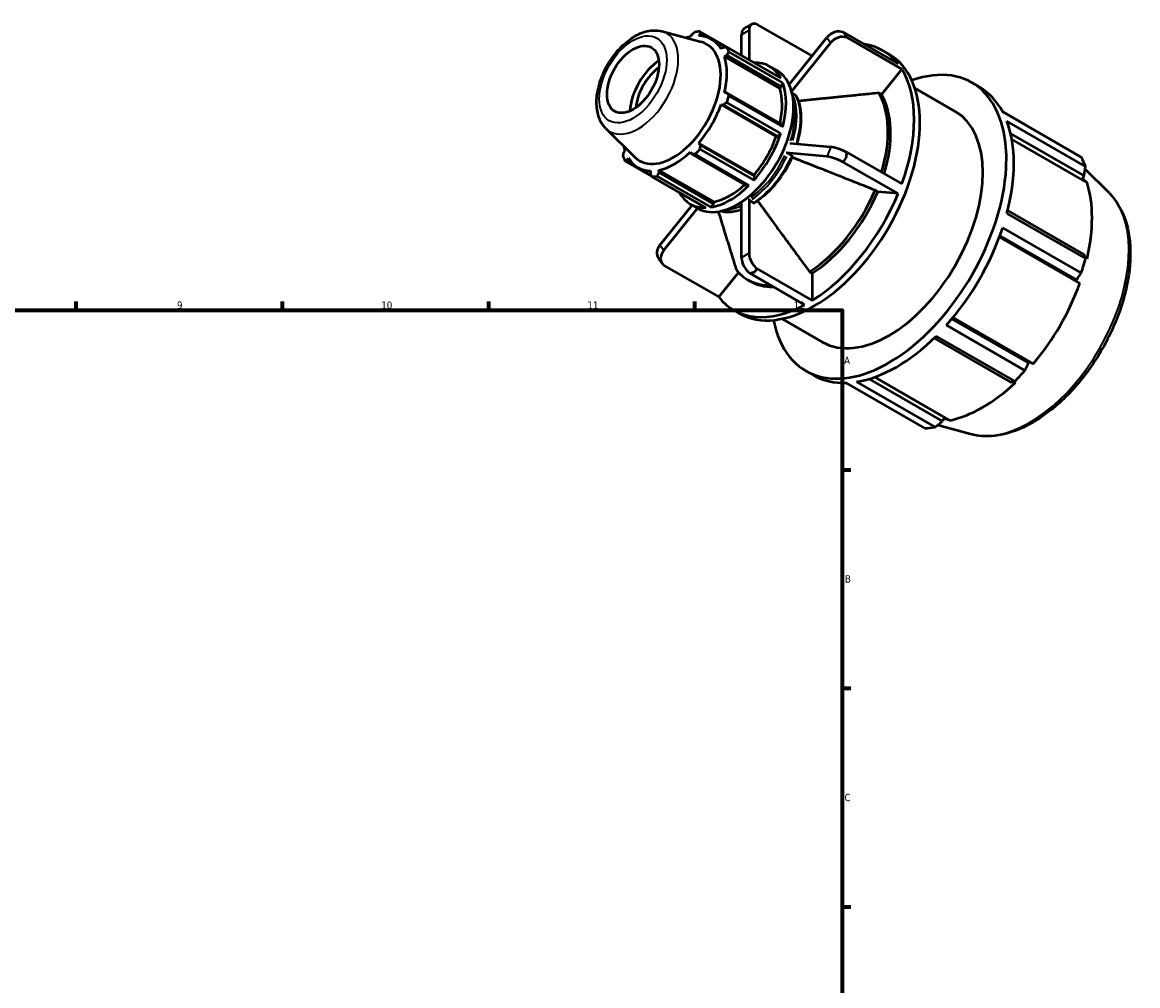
# Model space of a CAD drawing. Header units: millimetres. Extents: x -37 to 931, y -3 to 672.
# Tile 4 of 4: x 542 to 921, y 344 to 672. Entities that reach past the tile are written whole.
import ezdxf

# ---------------------------------------------------------------- set-up
doc = ezdxf.new("R2010")
doc.units = ezdxf.units.MM
for name, color, linetype, lineweight in [('Border (ISO)', 7, 'Continuous', 70), ('Visible (ISO)', 7, 'Continuous', 50), ('Visible Narrow (ISO)', 7, 'Continuous', 35)]:
    doc.layers.add(name, color=color, linetype=linetype, lineweight=lineweight)
doc.styles.add('Note Text (ISO)', font='tahoma.ttf')

# ---------------------------------------------------------------- blocks, each defined once
blk = doc.blocks.new('Borders Default Border')
at = {"layer": 'Border (ISO)'}
for p, q in [((560.67, 574), (560.67, 576.9)), ((630.75, 574), (630.75, 576.9)), ((700.83, 574), (700.83, 576.9)), ((770.92, 574), (770.92, 576.9)), ((821, 519.75), (823.9, 519.75)), ((821, 445.5), (823.9, 445.5)), ((821, 371.25), (823.9, 371.25))]:
    blk.add_line(p, q, dxfattribs=at)
at = {"layer": 'Border (ISO)', "flags": 128}
blk.add_lwpolyline([(20, 20), (20, 574), (821, 574), (821, 20), (20, 20)], dxfattribs=at)
at = {"layer": 'Border (ISO)', "color": 232, "true_color": 0xca0064, "char_height": 2.5, "attachment_point": 7, "style": 'Note Text (ISO)'}
for s, insert in [('9', (594.88, 574.35)), ('10', (664.29, 574.35)), ('11', (734.37, 574.4)), ('12', (804.46, 574.4)), ('A', (821.59, 555.62)), ('B', (821.89, 481.37)), ('C', (821.73, 407.08))]:
    blk.add_mtext(s, dxfattribs=dict(at, insert=insert))

msp = doc.modelspace()

# ---------------------------------------------------------------- linework, layer by layer
at = {"layer": 'Visible (ISO)'}
for p, q in [((787.682, 669.61), (790.228, 671.076)), ((810.723, 660.325), (792.104, 671.047)), ((759.682, 668.7), (773.058, 665.072)), ((769.724, 667.48), (769.366, 666.856)), ((772.225, 667.134), (772.676, 667.766)), ((790.929, 658.048), (772.592, 668.607)), ((772.676, 667.766), (774.206, 666.885)), ((786.741, 660.459), (786.741, 667.534)), ((789.287, 669), (789.287, 658.993)), ((821.315, 668.369), (839.943, 657.642)), ((781.219, 663.279), (776.557, 665.963)), ((802.933, 650.639), (815.749, 666.574)), ((817.022, 664.758), (803.777, 648.29)), ((841.216, 655.826), (822.587, 666.553)), ((780.47, 663.243), (779.776, 662.752)), ((780.96, 660.128), (781.693, 660.534)), ((799.731, 649.318), (780.96, 660.128)), ((781.693, 660.534), (800.278, 649.832)), ((781.735, 663.302), (800.072, 652.742)), ((800.762, 651.213), (782.425, 661.772)), ((834.836, 662.106), (836.785, 660.983)), ((790.946, 657.997), (790.929, 658.048)), ((796.272, 656.791), (798.817, 655.326)), ((841.216, 655.826), (834.29, 647.215)), ((799.731, 649.318), (800.278, 649.832)), ((800.278, 649.832), (800.762, 651.213)), ((802.866, 650.783), (803.095, 650.84)), ((845.636, 649.366), (859.369, 641.458)), ((865.008, 651.251), (867.554, 649.785)), ((781.693, 647.79), (780.96, 647.782)), ((800.278, 637.088), (781.693, 647.79)), ((800.072, 633.94), (781.735, 644.499)), ((782.425, 646.824), (800.762, 636.264)), ((805.086, 647.014), (803.929, 647.681)), ((834.29, 647.215), (833.381, 647.738)), ((779.776, 643.794), (780.47, 643.673)), ((798.547, 632.984), (779.776, 643.794)), ((780.47, 643.673), (799.055, 632.971)), ((883.073, 637.039), (875.439, 641.435)), ((875.505, 641.311), (902.205, 625.936)), ((800.762, 636.264), (800.278, 637.088)), ((903.649, 622.736), (876.95, 638.111)), ((740.659, 635.665), (750.51, 625.917)), ((799.055, 632.971), (800.072, 633.94)), ((878.223, 633.905), (903.155, 619.547)), ((790.996, 619.906), (772.225, 630.715)), ((772.676, 630.173), (772.225, 630.715)), ((791.261, 619.471), (772.676, 630.173)), ((798.547, 632.984), (799.055, 632.971)), ((803.183, 630.699), (817.022, 629.43)), ((878.627, 631.939), (904.153, 617.239)), ((747.093, 628.279), (746.733, 627.658)), ((747.955, 624.949), (748.277, 625.655)), ((769.366, 627.699), (769.724, 627.06)), ((769.724, 627.06), (788.309, 616.357)), ((789.262, 616.347), (770.925, 626.906)), ((772.592, 628.664), (790.929, 618.105)), ((815.749, 626.148), (801.911, 627.417)), ((803.814, 626.469), (802.571, 627.185)), ((803.94, 625.847), (803.799, 625.927)), ((822.587, 627.556), (841.216, 616.828)), ((747.187, 624.605), (756.299, 619.357)), ((749.448, 624.09), (747.955, 624.949)), ((756.065, 619.812), (751.496, 622.443)), ((839.943, 613.547), (821.315, 624.274)), ((911.745, 613.646), (903.506, 621.798)), ((755.828, 621.273), (755.75, 620.426)), ((774.666, 608.74), (756.33, 619.299)), ((757.996, 619.461), (776.333, 608.901)), ((777.459, 610.741), (758.687, 621.55)), ((758.701, 620.712), (758.687, 621.55)), ((777.286, 610.01), (758.701, 620.712)), ((790.929, 618.105), (791.261, 619.471)), ((791.261, 619.471), (790.996, 619.906)), ((903.155, 619.547), (902.653, 618.681)), ((902.653, 618.681), (904.153, 617.239)), ((788.309, 616.357), (789.262, 616.347)), ((833.018, 614.181), (832.108, 614.705)), ((839.943, 613.547), (833.018, 614.181)), ((777.286, 610.01), (777.459, 610.741)), ((789.287, 611.721), (789.287, 593.246)), ((789.641, 611.107), (790.883, 610.392)), ((759.007, 596.021), (769.954, 609.633)), ((771.822, 608.557), (760.279, 594.205)), ((769.324, 609.996), (771.87, 608.53)), ((776.333, 608.901), (777.286, 610.01)), ((786.741, 591.78), (786.741, 610.255)), ((876.95, 606.83), (903.649, 591.454)), ((903.155, 592.878), (877.205, 607.822)), ((874.562, 599.256), (900.597, 584.264)), ((902.205, 586.59), (875.505, 601.965)), ((874.384, 598.774), (901.674, 583.059)), ((759.774, 589.771), (758.501, 591.586)), ((904.153, 591.404), (903.49, 591.918)), ((760.348, 589.166), (778.977, 578.438)), ((792.104, 587.954), (810.733, 577.227)), ((785.685, 586.78), (778.977, 578.438)), ((788.814, 584.29), (789.723, 583.767)), ((808.187, 575.761), (789.559, 586.488)), ((809.823, 586.996), (810.733, 586.473)), ((810.733, 586.473), (810.733, 577.227)), ((900.597, 584.264), (900.148, 584.133)), ((900.148, 584.133), (901.674, 583.059)), ((784.084, 573.974), (786.034, 572.852)), ((800.523, 571.027), (814.256, 563.119)), ((856.374, 568.829), (883.073, 553.454)), ((884.287, 556.013), (858.253, 571.005)), ((858.586, 571.405), (885.874, 555.691)), ((879.586, 549.775), (852.886, 565.15)), ((852.162, 564.441), (878.11, 549.499)), ((885.874, 555.691), (884.177, 556.471)), ((884.177, 556.471), (884.287, 556.013)), ((808.617, 553.327), (811.163, 551.861)), ((855.044, 536.216), (830.126, 550.565)), ((832.041, 551.199), (857.545, 536.512)), ((879.129, 549.688), (879.89, 549.38)), ((849.042, 533.856), (822.343, 549.232)), ((825.83, 549.57), (852.53, 534.195)), ((864.601, 531.779), (853.331, 534.835)), ((855.543, 537.085), (855.044, 536.216)), ((857.545, 536.512), (855.543, 537.085))]:
    msp.add_line(p, q, dxfattribs=at)
for centre, major_axis, ratio, start_param, end_param in [((792.483, 667.159), (-2.256, 3.917), 0.5780931, 5.6185386, 7.0705172), ((764.461, 643.953), (13.474, 23.398), 0.5780931, 0.3435016, 0.4380292), ((789.938, 665.693), (-2.256, 3.917), 0.5780931, 0, 0.7873319), ((818.945, 664.734), (-3.701, -2.594), 0.7877574, 3.6129907, 5.0649693), ((820.218, 662.918), (3.701, 2.594), 0.7877574, 0.4713981, 1.9233766), ((763.508, 644.502), (11.404, 19.803), 0.5780931, 2.9904271, 6.4343509), ((764.027, 644.203), (-12.531, -21.76), 0.5780931, 3.6196245, 3.7048155), ((764.027, 644.203), (12.531, 21.76), 0.5780931, 5.975819, 6.5866842), ((809.46, 618.04), (25.376, 44.066), 0.5780931, 6.0548578, 6.5115128), ((764.027, 644.203), (12.531, 21.76), 0.5780931, 5.1904208, 5.8012861), ((764.461, 643.953), (13.474, 23.398), 0.5780931, 5.8412887, 5.9358163), ((811.409, 616.917), (25.376, 44.066), 0.5780931, 3.1415927, 6.2831853), ((759.609, 646.747), (7.7, 13.372), 0.5780931, 0.8738693, 2.2677234), ((759.609, 646.747), (6.238, 10.832), 0.5780931, 0.8920082, 2.2495845), ((782.798, 633.394), (13.474, 23.398), 0.5780931, 5.9358163, 6.6266869), ((836.813, 602.289), (28.195, 48.962), 0.5780931, 2.5537116, 6.8710664), ((809.46, 618.04), (25.376, 44.066), 0.5780931, 5.0076603, 5.9840466), ((785.343, 631.928), (-13.474, -23.398), 0.5780931, 0, 3.1415927), ((782.798, 633.394), (12.531, 21.76), 0.5780931, 5.2072079, 5.8012861), ((782.798, 633.394), (13.474, 23.398), 0.5780931, 5.1504181, 5.8412887), ((839.358, 600.823), (28.195, 48.962), 0.5780931, 5.9358163, 6.2831853), ((764.461, 643.953), (-13.474, -23.398), 0.5780931, 1.9142979, 2.0088255), ((808.551, 618.564), (19.737, 34.273), 0.5780931, 5.0958605, 5.9739245), ((809.46, 618.04), (19.737, 34.273), 0.5780931, 5.0958605, 5.9739245), ((764.027, 644.203), (12.531, 21.76), 0.5780931, 4.4050227, 5.0158879), ((836.813, 602.289), (22.556, 39.17), 0.5780931, 3.1415927, 6.2831853), ((839.358, 600.823), (-28.195, -48.962), 0.5780931, 2.0088255, 2.6996961), ((782.798, 633.394), (13.474, 23.398), 0.5780931, 4.36502, 5.0558906), ((790.873, 628.744), (-11.203, -19.455), 0.5780931, 1.9766713, 2.1597399), ((764.027, 644.203), (-12.531, -21.76), 0.5780931, 5.7199625, 5.8012861), ((782.798, 633.394), (12.531, 21.76), 0.5780931, 4.4050227, 5.0158879), ((820.218, 627.59), (-4.214, 1.634), 0.2096643, 4.1986184, 5.650597), ((764.461, 643.953), (-13.474, -23.398), 0.5780931, 5.8412887, 5.9358163), ((764.027, 644.203), (-12.531, -21.76), 0.5780931, 5.975819, 6.5866842), ((764.027, 644.203), (12.531, 21.76), 0.5780931, 3.6196245, 4.2304897), ((764.461, 643.953), (-13.474, -23.398), 0.5780931, 1.1288997, 1.2234273), ((790.873, 628.744), (-11.203, -19.455), 0.5780931, 0.9818527, 1.7503977), ((818.945, 624.308), (4.214, -1.634), 0.2096643, 1.0570258, 2.5090043), ((866.058, 585.448), (28.195, 48.962), 0.5780931, 5.8412887, 5.9358163), ((764.461, 643.953), (-13.474, -23.398), 0.5780931, 0.3435016, 0.4380292), ((782.798, 633.394), (13.474, 23.398), 0.5780931, 3.5796218, 4.2704924), ((782.798, 633.394), (12.531, 21.76), 0.5780931, 3.6196245, 4.213542), ((808.551, 618.564), (-19.737, -34.273), 0.5780931, 0.8289922, 1.7851343), ((809.46, 618.04), (-19.737, -34.273), 0.5780931, 0.8289922, 1.7851343), ((868.718, 583.916), (-26.222, -45.535), 0.5780931, 2.0488282, 2.6596934), ((782.798, 633.394), (-13.474, -23.398), 0.5780931, 5.9396837, 6.6266869), ((809.46, 618.04), (-25.376, -44.066), 0.5780931, 0.8188701, 1.7952564), ((839.358, 600.823), (-28.195, -48.962), 0.5780931, 1.2234273, 1.9142979), ((762.203, 594.181), (-3.701, -2.594), 0.7877574, 5.0649693, 6.2831853), ((763.476, 592.365), (-3.701, -2.594), 0.7877574, 5.0649693, 6.5169479), ((789.938, 589.939), (2.256, -3.917), 0.5780931, 3.9289245, 5.3809031), ((792.483, 591.405), (-2.256, 3.917), 0.5780931, 0.7873319, 2.2393104), ((866.058, 585.448), (-28.195, -48.962), 0.5780931, 1.9142979, 2.0088255), ((808.551, 618.564), (-19.737, -34.273), 0.5780931, 6.0649799, 6.6241208), ((809.46, 618.04), (-19.737, -34.273), 0.5780931, 0, 0.3409355), ((868.718, 583.916), (-26.222, -45.535), 0.5780931, 1.26343, 1.8742952), ((809.46, 618.04), (-25.376, -44.066), 0.5780931, 6.0548578, 7.0312441), ((839.358, 600.823), (-28.195, -48.962), 0.5780931, 0.4380292, 1.1288997), ((866.058, 585.448), (-28.195, -48.962), 0.5780931, 1.1288997, 1.2234273), ((839.358, 600.823), (-28.195, -48.962), 0.5780931, 0, 0.3435016), ((868.718, 583.916), (-26.222, -45.535), 0.5780931, 0.4780318, 1.0888971), ((866.058, 585.448), (-28.195, -48.962), 0.5780931, 0.3435016, 0.4380292)]:
    msp.add_ellipse(centre, major_axis=major_axis, ratio=ratio, start_param=start_param, end_param=end_param, dxfattribs=at)
msp.add_ellipse((749.861, 652.361), major_axis=(6.238, 10.832), ratio=0.5780931, dxfattribs=at)
for points, knots in [([(740.659, 635.665), (739.756, 636.558), (739.053, 637.638), (737.954, 640.2), (737.628, 641.72), (737.402, 645.1), (737.564, 646.984), (738.368, 650.816), (739.017, 652.764), (740.717, 656.516), (741.762, 658.321), (744.157, 661.641), (745.506, 663.156), (748.422, 665.761), (749.99, 666.847), (753.231, 668.417), (754.91, 668.911), (757.64, 669.065), (758.682, 668.971), (759.682, 668.7)], [4.0762227, 4.0762227, 4.0762227, 4.0762227, 4.3338654, 4.3338654, 4.6381483, 4.6381483, 4.9817079, 4.9817079, 5.328721, 5.328721, 5.6719148, 5.6719148, 6.0151688, 6.0151688, 6.3622416, 6.3622416, 6.7053146, 6.7053146, 6.9154842, 6.9154842, 6.9154842, 6.9154842]), ([(805.207, 646.892), (805.204, 646.897), (805.201, 646.902), (805.172, 646.949), (805.13, 646.989), (805.086, 647.014)], [-0.020727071, -0.020727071, -0.020727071, -0.020727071, -0.01849556, -0.01849556, 0, 0, 0, 0]), ([(805.207, 646.892), (805.665, 646.057), (806.035, 645.131), (806.591, 643.127), (806.777, 642.05), (806.962, 639.777), (806.962, 638.581), (806.779, 636.109), (806.595, 634.833), (806.111, 632.527), (805.846, 631.507), (805.531, 630.483)], [1.12148395, 1.12148395, 1.12148395, 1.12148395, 1.30111451, 1.30111451, 1.48074507, 1.48074507, 1.66037563, 1.66037563, 1.84000619, 1.84000619, 1.97951255, 1.97951255, 1.97951255, 1.97951255]), ([(803.973, 626.316), (803.398, 625.011), (802.748, 623.722), (801.317, 621.219), (800.536, 620.004), (798.868, 617.686), (797.981, 616.583), (796.128, 614.524), (795.162, 613.567), (793.181, 611.831), (792.166, 611.052), (791.141, 610.373)], [2.16917726, 2.16917726, 2.16917726, 2.16917726, 2.34873457, 2.34873457, 2.52829187, 2.52829187, 2.70784917, 2.70784917, 2.88740648, 2.88740648, 3.06696378, 3.06696378, 3.06696378, 3.06696378]), ([(802.571, 627.185), (802.528, 627.21), (802.467, 627.24), (802.358, 627.29), (802.289, 627.317), (802.174, 627.357), (802.107, 627.378), (802.003, 627.403), (801.948, 627.413), (801.911, 627.417)], [0, 0, 0, 0, 0.01849556, 0.01849556, 0.037017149, 0.037017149, 0.05557096, 0.05557096, 0.074152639, 0.074152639, 0.074152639, 0.074152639]), ([(803.972, 626.316), (803.975, 626.322), (803.975, 626.328), (803.97, 626.349), (803.951, 626.372), (803.9, 626.416), (803.857, 626.444), (803.814, 626.469)], [-0.044683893, -0.044683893, -0.044683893, -0.044683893, -0.037017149, -0.037017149, -0.01849556, -0.01849556, 0, 0, 0, 0]), ([(789.287, 611.721), (789.287, 611.67), (789.297, 611.605), (789.331, 611.492), (789.36, 611.425), (789.422, 611.318), (789.465, 611.259), (789.546, 611.174), (789.597, 611.132), (789.641, 611.107)], [-0.074152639, -0.074152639, -0.074152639, -0.074152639, -0.05557096, -0.05557096, -0.037017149, -0.037017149, -0.01849556, -0.01849556, 0, 0, 0, 0]), ([(790.883, 610.392), (790.927, 610.367), (790.978, 610.349), (791.059, 610.341), (791.102, 610.35), (791.136, 610.369), (791.138, 610.371), (791.141, 610.373)], [0, 0, 0, 0, 0.01849556, 0.01849556, 0.037017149, 0.037017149, 0.038664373, 0.038664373, 0.038664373, 0.038664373]), ([(911.745, 613.646), (913.923, 611.491), (915.614, 608.771), (918.076, 602.283), (918.752, 598.434), (918.951, 590.026), (918.427, 585.441), (916.236, 576.102), (914.57, 571.349), (910.286, 562.147), (907.673, 557.698), (901.748, 549.519), (898.438, 545.791), (891.411, 539.414), (887.693, 536.772), (880.174, 532.887), (876.369, 531.642), (869.883, 530.918), (867.15, 531.087), (864.601, 531.779)], [0.9346301, 0.9346301, 0.9346301, 0.9346301, 1.2252108, 1.2252108, 1.5438212, 1.5438212, 1.8747136, 1.8747136, 2.2049154, 2.2049154, 2.5336007, 2.5336007, 2.8623653, 2.8623653, 3.1927374, 3.1927374, 3.5233584, 3.5233584, 3.7738915, 3.7738915, 3.7738915, 3.7738915]), ([(786.741, 608.113), (786.544, 608.041), (786.347, 607.974), (785.35, 607.652), (784.557, 607.467), (783.007, 607.245), (782.249, 607.209), (780.838, 607.287), (780.182, 607.39), (779.553, 607.559)], [3.32320855, 3.32320855, 3.32320855, 3.32320855, 3.35792327, 3.35792327, 3.49970673, 3.49970673, 3.64149019, 3.64149019, 3.77251513, 3.77251513, 3.77251513, 3.77251513])]:
    msp.add_open_spline(points, degree=3, knots=knots, dxfattribs=at)
for points, weights in [([(769.724, 667.48), (770.31, 667.954), (770.925, 668.446)], [1.00278953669, 1.00180277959, 1]), ([(772.592, 668.607), (772.632, 668.18), (772.676, 667.766)], [1, 1.00180277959, 1.00278953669]), ([(780.47, 663.243), (781.087, 663.273), (781.735, 663.302)], [1.00278953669, 1.00180277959, 1]), ([(782.425, 661.772), (782.049, 661.142), (781.693, 660.534)], [1, 1.00180277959, 1.00278953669]), ([(781.735, 644.499), (781.087, 644.079), (780.47, 643.673)], [1, 1.00180277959, 1.00278953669]), ([(781.693, 647.79), (782.049, 647.318), (782.425, 646.824)], [1.00278953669, 1.00180277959, 1]), ([(833.381, 647.738), (816.084, 645.986), (806.055, 644.96)], [1, 1.03891506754, 1.00306218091]), ([(883.136, 636.917), (883.105, 636.978), (883.073, 637.039)], [1.00006104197, 1.00003156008, 1]), ([(772.676, 630.173), (772.632, 629.435), (772.592, 628.664)], [1.00278953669, 1.00180277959, 1]), ([(746.497, 626.134), (746.615, 626.913), (746.733, 627.658)], [1, 1.00180277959, 1.00278953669]), ([(770.925, 626.906), (770.31, 626.986), (769.724, 627.06)], [1, 1.00180277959, 1.00278953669]), ([(832.108, 614.705), (814.131, 621.817), (803.94, 625.847)], [1, 1.04050886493, 1]), ([(747.955, 624.949), (747.577, 624.782), (747.187, 624.605)], [1.00278953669, 1.00180277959, 1]), ([(903.155, 619.547), (903.402, 621.106), (903.649, 622.736)], [1.00043452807, 1.00062574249, 1]), ([(756.33, 619.299), (756.031, 619.875), (755.75, 620.426)], [1, 1.00180277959, 1.00278953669]), ([(758.701, 620.712), (758.354, 620.101), (757.996, 619.461)], [1.00278953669, 1.00180277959, 1]), ([(792.198, 611.111), (798.58, 602.372), (809.823, 586.996)], [1.00031393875, 1.04035128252, 1]), ([(778.846, 607.43), (781.216, 599.756), (784.993, 587.573)], [1.0121528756, 1.0330642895, 1]), ([(903.649, 591.454), (903.402, 592.178), (903.155, 592.878)], [1, 1.00062574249, 1.00043452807]), ([(900.597, 584.264), (901.389, 585.4), (902.205, 586.59)], [1.00043452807, 1.0006257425, 1]), ([(883.073, 553.454), (883.697, 554.757), (884.287, 556.013)], [1, 1.00062574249, 1.00043452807]), ([(878.11, 549.499), (878.838, 549.631), (879.586, 549.775)], [1.00043452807, 1.00062574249, 1]), ([(852.53, 534.195), (853.818, 535.223), (855.044, 536.216)], [1, 1.00062574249, 1.00043452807])]:
    msp.add_rational_spline(points, weights, degree=2, dxfattribs=at)
for points in [[(822.349, 667.267), (822.019, 667.634), (821.673, 668.003), (821.315, 668.369)], [(822.587, 666.553), (822.513, 666.805), (822.433, 667.043), (822.349, 667.267)], [(821.315, 624.274), (821.673, 624.757), (822.019, 625.232), (822.349, 625.695)], [(822.349, 625.695), (822.433, 626.3), (822.513, 626.922), (822.587, 627.556)], [(791.21, 586.977), (791.5, 587.286), (791.799, 587.612), (792.104, 587.954)], [(789.559, 586.488), (790.122, 586.646), (790.674, 586.81), (791.21, 586.977)]]:
    msp.add_open_spline(points, degree=3, dxfattribs=at)
at = {"layer": 'Visible Narrow (ISO)'}
for p, q in [((786.869, 667.607), (789.16, 668.926)), ((815.813, 666.483), (816.958, 664.849)), ((816.958, 629.266), (815.813, 626.312)), ((760.216, 594.296), (759.07, 595.931)), ((789.16, 593.172), (786.869, 591.853))]:
    msp.add_line(p, q, dxfattribs=at)
msp.add_ellipse((749.861, 652.361), major_axis=(8.084, 14.038), ratio=0.5780931, dxfattribs=at)
for centre, major_axis, start_param, end_param in [((751.625, 651.345), (-9.622, -16.708), 0.0210306, 3.1205621), ((788.368, 630.186), (12.126, 21.058), 5.0975829, 5.8841992), ((789.61, 629.471), (12.126, 21.058), 5.1234809, 5.9020561), ((788.014, 630.39), (-11.877, -20.625), 1.9402804, 2.5507664), ((788.014, 630.39), (-11.877, -20.625), 0.9039566, 1.7101698), ((788.368, 630.186), (12.126, 21.058), 4.0441448, 4.853167), ((789.61, 629.471), (-12.126, -21.058), 0.9025521, 1.7115743), ((884.568, 574.788), (23.844, 41.406), 3.4347213, 5.9900566), ((789.61, 629.471), (-12.126, -21.058), 0.1828253, 0.5929344), ((788.368, 630.186), (-12.126, -21.058), 0.3719546, 0.672003), ((788.014, 630.39), (-11.877, -20.625), 0.5644529, 0.7002193)]:
    msp.add_ellipse(centre, major_axis=major_axis, ratio=0.5780931, start_param=start_param, end_param=end_param, dxfattribs=at)

# ---------------------------------------------------------------- block references
msp.add_blockref('Borders Default Border', (0, 0))

doc.saveas('drawing.dxf')
